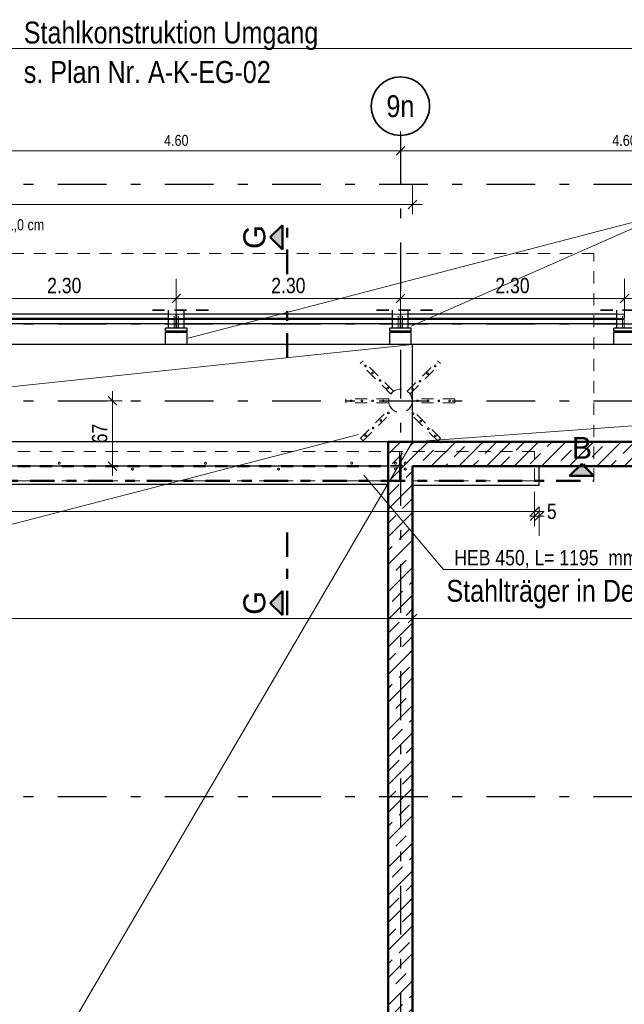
# Model space of a CAD drawing. Header units: millimetres. Extents: x 0 to 102, y -15 to 47.
# Tile 60 of 103: x 31.25 to 37.45, y 30.09 to 40.2. Entities that reach past the tile are written whole.
import ezdxf
from ezdxf.enums import TextEntityAlignment as Align

# ---------------------------------------------------------------- set-up
doc = ezdxf.new("R2010")
doc.units = ezdxf.units.MM
for name, pattern in [('DASHDOT', [1, 0.5, -0.25, 0, -0.25]), ('DASHDOTX2', [2, 1, -0.5, 0, -0.5]), ('HIDDEN', [0.375, 0.25, -0.125])]:
    doc.linetypes.add(name, pattern=pattern)
doc.layers.add('Achsen', color=7, linetype='Continuous', lineweight=20)
doc.layers.add('Schraffuren', color=7, linetype='Continuous', lineweight=20)
doc.styles.add('Arial', font='arial.ttf')
doc.styles.add('Arial Narrow', font='ARIALN.TTF')
doc.dimstyles.new('Arch_Strakon_dimstyle', dxfattribs={"dimtxt": 15.75, "dimasz": 1, "dimexe": 1.25, "dimexo": 0.0625, "dimgap": 1, "dimtad": 0, "dimzin": 12, "dimdsep": 46, "dimtxsty": 'Arial Narrow', "dimblk": 'Arrowhead_Tick', "dimsah": 1, "dimcen": 0, "dimse1": 1, "dimse2": 1, "dimclrd": 6, "dimclrt": 2, "dimazin": 0, "dimtfac": 1, "dimtdec": 4, "dimtmove": 0, "dimatfit": 3, "dimldrblk": 'NONE', "dimfxl": 1, "dimtvp": 1, "dimtolj": 1, "dimtzin": 0, "dimlwd": 13, "dimarcsym": 2})
pattern_1 = [(45, (0, 0), (-0.14142136, 0.14142136), [0.15, -0.1]), (45, (-0.07071, 0.07071), (-0.14142136, 0.14142136), [])]

# ---------------------------------------------------------------- blocks, each defined once
blk = doc.blocks.new('Arrowhead_Tick')
at = {"color": 0, "linetype": 'Continuous', "lineweight": -2}
for p, q in [((0, 20), (0, -10)), ((-1, 0), (0, 0)), ((10, 0), (0, 0))]:
    blk.add_line(p, q, dxfattribs=at)
at = {"color": 2, "linetype": 'Continuous', "lineweight": 35}
blk.add_line((4.4, 4.4), (-4.4, -4.4), dxfattribs=at)
blk = doc.blocks.new('*D26')
at = {"layer": 'Achsen', "color": 6, "linetype": 'Continuous', "lineweight": 13}
blk.add_line((30.566, 38.85), (35.146, 38.85), dxfattribs=at)
at = {"layer": 'Defpoints', "color": 0}
for p in [(30.556, 39.009), (35.156, 39.009), (35.156, 38.85)]:
    blk.add_point(p, dxfattribs=at)
at = {"layer": 'Achsen', "color": 6, "lineweight": 13, "xscale": 0.01, "yscale": 0.01, "zscale": 0.01}
blk.add_blockref('Arrowhead_Tick', (35.156, 38.85), dxfattribs=at)
at = {"layer": 'Achsen', "color": 6, "lineweight": 13, "xscale": 0.01, "yscale": 0.01, "zscale": 0.01, "rotation": 180}
blk.add_blockref('Arrowhead_Tick', (30.556, 38.85), dxfattribs=at)
at = {"layer": 'Achsen', "color": 3, "lineweight": 35, "insert": (32.856, 38.957), "char_height": 0.1125, "attachment_point": 5, "style": 'Arial Narrow'}
blk.add_mtext('\\A1;4.60', dxfattribs=at)
blk = doc.blocks.new('_None')
blk = doc.blocks.new('*D27')
at = {"layer": 'Achsen', "color": 6, "linetype": 'Continuous', "lineweight": 13}
blk.add_line((35.166, 38.85), (39.746, 38.85), dxfattribs=at)
at = {"layer": 'Defpoints', "color": 0}
for p in [(35.156, 39.009), (39.756, 39.009), (39.756, 38.85)]:
    blk.add_point(p, dxfattribs=at)
at = {"layer": 'Achsen', "color": 6, "lineweight": 13, "xscale": 0.01, "yscale": 0.01, "zscale": 0.01}
blk.add_blockref('Arrowhead_Tick', (39.756, 38.85), dxfattribs=at)
at = {"layer": 'Achsen', "color": 6, "lineweight": 13, "xscale": 0.01, "yscale": 0.01, "zscale": 0.01, "rotation": 180}
blk.add_blockref('Arrowhead_Tick', (35.156, 38.85), dxfattribs=at)
at = {"layer": 'Achsen', "color": 3, "lineweight": 35, "insert": (37.456, 38.957), "char_height": 0.1125, "attachment_point": 5, "style": 'Arial Narrow'}
blk.add_mtext('\\A1;4.60', dxfattribs=at)
blk = doc.blocks.new('*D76')
at = {"layer": 'Achsen', "color": 6, "linetype": 'Continuous', "lineweight": 13}
blk.add_line((26.09, 34.05), (35.271, 34.05), dxfattribs=at)
at = {"layer": 'Defpoints', "color": 0}
for p in [(35.281, 35.864), (35.281, 34.05), (26.08, 33.232)]:
    blk.add_point(p, dxfattribs=at)
at = {"layer": 'Achsen', "color": 6, "lineweight": 13, "xscale": 0.01, "yscale": 0.01, "zscale": 0.01}
blk.add_blockref('Arrowhead_Tick', (35.281, 34.05), dxfattribs=at)
at = {"layer": 'Achsen', "color": 6, "lineweight": 13, "xscale": 0.01, "yscale": 0.01, "zscale": 0.01, "rotation": 180}
blk.add_blockref('Arrowhead_Tick', (26.08, 34.05), dxfattribs=at)
at = {"layer": 'Achsen', "color": 2, "lineweight": 35, "insert": (30.68, 34.18), "char_height": 0.1575, "attachment_point": 5, "style": 'Arial Narrow'}
blk.add_mtext('\\A1;9.20', dxfattribs=at)
blk = doc.blocks.new('*D77')
at = {"layer": 'Achsen', "color": 6, "linetype": 'Continuous', "lineweight": 13}
blk.add_line((35.291, 34.05), (48.126, 34.05), dxfattribs=at)
at = {"layer": 'Defpoints', "color": 0}
for p in [(35.281, 35.864), (48.136, 35.614), (48.136, 34.05)]:
    blk.add_point(p, dxfattribs=at)
at = {"layer": 'Achsen', "color": 6, "lineweight": 13, "xscale": 0.01, "yscale": 0.01, "zscale": 0.01}
blk.add_blockref('Arrowhead_Tick', (48.136, 34.05), dxfattribs=at)
at = {"layer": 'Achsen', "color": 6, "lineweight": 13, "xscale": 0.01, "yscale": 0.01, "zscale": 0.01, "rotation": 180}
blk.add_blockref('Arrowhead_Tick', (35.281, 34.05), dxfattribs=at)
at = {"layer": 'Achsen', "color": 2, "lineweight": 35, "insert": (41.708, 34.18), "char_height": 0.1575, "attachment_point": 5, "style": 'Arial Narrow'}
blk.add_mtext('\\A1;12.85{\\A1;\\H.6x;\\S5;}', dxfattribs=at)
blk = doc.blocks.new('*D230')
at = {"layer": 'Achsen', "color": 6, "linetype": 'Continuous', "lineweight": 13}
blk.add_line((30.566, 37.336), (32.846, 37.336), dxfattribs=at)
at = {"layer": 'Defpoints', "color": 0}
for p in [(32.856, 37.336), (30.556, 36.984), (32.856, 36.984)]:
    blk.add_point(p, dxfattribs=at)
at = {"layer": 'Achsen', "color": 6, "lineweight": 13, "xscale": 0.01, "yscale": 0.01, "zscale": 0.01}
blk.add_blockref('Arrowhead_Tick', (32.856, 37.336), dxfattribs=at)
at = {"layer": 'Achsen', "color": 6, "lineweight": 13, "xscale": 0.01, "yscale": 0.01, "zscale": 0.01, "rotation": 180}
blk.add_blockref('Arrowhead_Tick', (30.556, 37.336), dxfattribs=at)
at = {"layer": 'Achsen', "color": 2, "lineweight": 35, "insert": (31.706, 37.467), "char_height": 0.1575, "attachment_point": 5, "style": 'Arial Narrow'}
blk.add_mtext('\\A1;2.30', dxfattribs=at)
blk = doc.blocks.new('*D231')
at = {"layer": 'Achsen', "color": 6, "linetype": 'Continuous', "lineweight": 13}
blk.add_line((32.866, 37.336), (35.146, 37.336), dxfattribs=at)
at = {"layer": 'Defpoints', "color": 0}
for p in [(35.156, 37.336), (32.856, 36.984), (35.156, 36.984)]:
    blk.add_point(p, dxfattribs=at)
at = {"layer": 'Achsen', "color": 6, "lineweight": 13, "xscale": 0.01, "yscale": 0.01, "zscale": 0.01}
blk.add_blockref('Arrowhead_Tick', (35.156, 37.336), dxfattribs=at)
at = {"layer": 'Achsen', "color": 6, "lineweight": 13, "xscale": 0.01, "yscale": 0.01, "zscale": 0.01, "rotation": 180}
blk.add_blockref('Arrowhead_Tick', (32.856, 37.336), dxfattribs=at)
at = {"layer": 'Achsen', "color": 2, "lineweight": 35, "insert": (34.006, 37.467), "char_height": 0.1575, "attachment_point": 5, "style": 'Arial Narrow'}
blk.add_mtext('\\A1;2.30', dxfattribs=at)
blk = doc.blocks.new('*D232')
at = {"layer": 'Achsen', "color": 6, "linetype": 'Continuous', "lineweight": 13}
blk.add_line((35.166, 37.336), (37.446, 37.336), dxfattribs=at)
at = {"layer": 'Defpoints', "color": 0}
for p in [(37.456, 37.336), (35.156, 36.984), (37.456, 36.984)]:
    blk.add_point(p, dxfattribs=at)
at = {"layer": 'Achsen', "color": 6, "lineweight": 13, "xscale": 0.01, "yscale": 0.01, "zscale": 0.01}
blk.add_blockref('Arrowhead_Tick', (37.456, 37.336), dxfattribs=at)
at = {"layer": 'Achsen', "color": 6, "lineweight": 13, "xscale": 0.01, "yscale": 0.01, "zscale": 0.01, "rotation": 180}
blk.add_blockref('Arrowhead_Tick', (35.156, 37.336), dxfattribs=at)
at = {"layer": 'Achsen', "color": 2, "lineweight": 35, "insert": (36.306, 37.467), "char_height": 0.1575, "attachment_point": 5, "style": 'Arial Narrow'}
blk.add_mtext('\\A1;2.30', dxfattribs=at)
blk = doc.blocks.new('*D233')
at = {"layer": 'Achsen', "color": 6, "linetype": 'Continuous', "lineweight": 13}
blk.add_line((37.466, 37.336), (39.746, 37.336), dxfattribs=at)
at = {"layer": 'Defpoints', "color": 0}
for p in [(39.756, 37.336), (37.456, 36.984), (39.756, 36.984)]:
    blk.add_point(p, dxfattribs=at)
at = {"layer": 'Achsen', "color": 6, "lineweight": 13, "xscale": 0.01, "yscale": 0.01, "zscale": 0.01}
blk.add_blockref('Arrowhead_Tick', (39.756, 37.336), dxfattribs=at)
at = {"layer": 'Achsen', "color": 6, "lineweight": 13, "xscale": 0.01, "yscale": 0.01, "zscale": 0.01, "rotation": 180}
blk.add_blockref('Arrowhead_Tick', (37.456, 37.336), dxfattribs=at)
at = {"layer": 'Achsen', "color": 2, "lineweight": 35, "insert": (38.606, 37.467), "char_height": 0.1575, "attachment_point": 5, "style": 'Arial Narrow'}
blk.add_mtext('\\A1;2.30', dxfattribs=at)
blk = doc.blocks.new('*D398')
at = {"layer": 'Achsen', "color": 6, "linetype": 'Continuous', "lineweight": 13}
blk.add_line((7.395, 39.9), (49.116, 39.9), dxfattribs=at)
at = {"layer": 'Defpoints', "color": 0}
for p in [(49.126, 39.9), (7.385, 36.864), (49.126, 36.865)]:
    blk.add_point(p, dxfattribs=at)
at = {"layer": 'Achsen', "color": 6, "lineweight": 13, "xscale": 0.01, "yscale": 0.01, "zscale": 0.01}
for p, rotation in [((49.126, 39.9), 360), ((7.385, 39.9), 180)]:
    blk.add_blockref('Arrowhead_Tick', p, dxfattribs=dict(at, rotation=rotation))
blk = doc.blocks.new('*D401')
at = {"layer": 'Achsen', "color": 6, "linetype": 'Continuous', "lineweight": 13}
blk.add_line((24.59, 35.15), (36.521, 35.15), dxfattribs=at)
at = {"layer": 'Defpoints', "color": 0}
for p in [(24.58, 35.464), (36.531, 35.464), (36.531, 35.15)]:
    blk.add_point(p, dxfattribs=at)
at = {"layer": 'Achsen', "color": 6, "lineweight": 13, "xscale": 0.01, "yscale": 0.01, "zscale": 0.01}
blk.add_blockref('Arrowhead_Tick', (36.531, 35.15), dxfattribs=at)
at = {"layer": 'Achsen', "color": 6, "lineweight": 13, "xscale": 0.01, "yscale": 0.01, "zscale": 0.01, "rotation": 180}
blk.add_blockref('Arrowhead_Tick', (24.58, 35.15), dxfattribs=at)
at = {"layer": 'Achsen', "color": 2, "lineweight": 35, "insert": (30.555, 35.28), "char_height": 0.1575, "attachment_point": 5, "style": 'Arial Narrow'}
blk.add_mtext('\\A1;11.95', dxfattribs=at)
blk = doc.blocks.new('*D402')
at = {"layer": 'Achsen', "color": 6, "linetype": 'Continuous', "lineweight": 13}
for p, q in [((36.521, 35.1), (36.511, 35.1)), ((36.531, 35.1), (36.581, 35.1)), ((36.591, 35.1), (36.601, 35.1))]:
    blk.add_line(p, q, dxfattribs=at)
at = {"layer": 'Defpoints', "color": 0}
for p in [(36.531, 35.464), (36.581, 35.414), (36.581, 35.1)]:
    blk.add_point(p, dxfattribs=at)
at = {"layer": 'Achsen', "color": 6, "lineweight": 13, "xscale": 0.01, "yscale": 0.01, "zscale": 0.01}
blk.add_blockref('Arrowhead_Tick', (36.531, 35.1), dxfattribs=at)
at = {"layer": 'Achsen', "color": 6, "lineweight": 13, "xscale": 0.01, "yscale": 0.01, "zscale": 0.01, "rotation": 180}
blk.add_blockref('Arrowhead_Tick', (36.581, 35.1), dxfattribs=at)
at = {"layer": 'Achsen', "color": 2, "lineweight": 35, "insert": (36.709, 35.15), "char_height": 0.1575, "attachment_point": 5, "style": 'Arial Narrow'}
blk.add_mtext('\\A1;5', dxfattribs=at)
blk = doc.blocks.new('*D439')
at = {"color": 6, "linetype": 'Continuous', "lineweight": 13}
blk.add_line((32.2, 35.624), (32.2, 36.274), dxfattribs=at)
at = {"layer": 'Defpoints', "color": 0}
for p in [(32.2, 36.284), (50.914, 36.284), (48.136, 35.614)]:
    blk.add_point(p, dxfattribs=at)
at = {"color": 6, "lineweight": 13, "xscale": 0.01, "yscale": 0.01, "zscale": 0.01}
for p, rotation in [((32.2, 36.284), 90), ((32.2, 35.614), 270)]:
    blk.add_blockref('Arrowhead_Tick', p, dxfattribs=dict(at, rotation=rotation))
at = {"color": 2, "lineweight": 35, "insert": (32.07, 35.949), "char_height": 0.1575, "attachment_point": 5, "rotation": 90, "style": 'Arial Narrow'}
blk.add_mtext('\\A1;67', dxfattribs=at)
blk = doc.blocks.new('*D749')
at = {"layer": 'Achsen', "color": 6, "linetype": 'Continuous', "lineweight": 13}
blk.add_line((25.84, 38.3), (35.271, 38.3), dxfattribs=at)
at = {"layer": 'Defpoints', "color": 0}
for p in [(35.281, 38.3), (25.83, 36.864), (35.281, 36.864)]:
    blk.add_point(p, dxfattribs=at)
at = {"layer": 'Achsen', "color": 6, "lineweight": 13, "xscale": 0.01, "yscale": 0.01, "zscale": 0.01, "rotation": 180}
blk.add_blockref('Arrowhead_Tick', (25.83, 38.3), dxfattribs=at)
at = {"layer": 'Achsen', "color": 6, "lineweight": 13, "xscale": 0.01, "yscale": 0.01, "zscale": 0.01}
blk.add_blockref('Arrowhead_Tick', (35.281, 38.3), dxfattribs=at)
at = {"layer": 'Achsen', "color": 2, "lineweight": 35, "insert": (30.555, 38.43), "char_height": 0.1575, "attachment_point": 5, "style": 'Arial Narrow'}
blk.add_mtext('\\A1;9.45', dxfattribs=at)

msp = doc.modelspace()

# ---------------------------------------------------------------- hatches: boundary and pattern name
at = {"lineweight": 13, "true_color": 0x0000ff}
for points in [[(33.819472, 37.9635059), (33.944472, 37.8385059), (33.944472, 38.0885059)], [(37.017332, 35.6394708), (36.892332, 35.5144708), (37.142332, 35.5144708)], [(33.819472, 34.2094089), (33.944472, 34.0844089), (33.944472, 34.3344089)]]:
    msp.add_hatch(color=5, dxfattribs=at).paths.add_polyline_path(points)
at = {"layer": 'Schraffuren', "lineweight": 13}
h = msp.add_hatch(dxfattribs=at)
h.set_pattern_fill('bB', color=6, scale=0.01, angle=45, style=0, pattern_type=2)
h.set_pattern_definition(pattern_1)
h.paths.add_polyline_path([(35.2806918, 35.8644708), (35.2806918, 19.7044708), (35.0306918, 19.7044708), (35.0306918, 35.8644743)])
h = msp.add_hatch(dxfattribs=at)
h.set_pattern_fill('bB', color=6, scale=0.01, angle=45, style=0, pattern_type=2)
h.set_pattern_definition(pattern_1)
h.paths.add_polyline_path([(36.5806918, 35.8644748), (36.5806918, 35.6144708), (35.2806918, 35.6144708), (35.2806918, 35.8644708)])
h = msp.add_hatch(dxfattribs=at)
h.set_pattern_fill('bB', color=6, scale=0.01, angle=45, style=0, pattern_type=2)
h.set_pattern_definition(pattern_1)
h.paths.add_polyline_path([(48.1356918, 35.6144708), (36.5806918, 35.6144708), (36.5806918, 35.8644748), (48.1356918, 35.8644708)])

# ---------------------------------------------------------------- linework, layer by layer
at = {"color": 4, "linetype": 'Continuous', "lineweight": 50}
for p, q in [((33.944472, 38.0885059), (33.819472, 37.9635059)), ((33.944472, 37.8385059), (33.944472, 38.0885059)), ((33.819472, 37.9635059), (33.944472, 37.8385059)), ((35.0306853, 22.1544708), (35.0306853, 35.8644708)), ((35.2806918, 35.8644743), (35.0306918, 35.8644743)), ((36.5806918, 35.8644748), (35.2806918, 35.8644743)), ((48.1356918, 35.8644792), (36.5806918, 35.8644748)), ((36.5806918, 35.6144708), (35.2806918, 35.6144708)), ((35.2806918, 23.7544768), (35.2806918, 35.6144708)), ((48.1356918, 35.6144708), (36.5806918, 35.6144708)), ((37.017332, 35.6394708), (36.892332, 35.5144708)), ((37.142332, 35.5144708), (37.017332, 35.6394708)), ((36.892332, 35.5144708), (37.142332, 35.5144708)), ((33.944472, 34.3344089), (33.819472, 34.2094089)), ((33.944472, 34.0844089), (33.944472, 34.3344089)), ((33.819472, 34.2094089), (33.944472, 34.0844089))]:
    msp.add_line(p, q, dxfattribs=at)
at = {"color": 4, "linetype": 'DASHDOT', "lineweight": 50, "ltscale": 0.5}
for p, q in [((33.994472, 37.5862144), (33.994472, 38.0885059)), ((33.994472, 36.7300062), (33.994472, 37.2462806)), ((24.154992, 35.4644708), (37.142332, 35.4644708)), ((33.994472, 34.0844089), (33.994472, 34.9679242))]:
    msp.add_line(p, q, dxfattribs=at)
at = {"color": 9, "linetype": 'HIDDEN', "lineweight": 0, "ltscale": 0.5}
for p, q in [((37.142332, 37.7982244), (24.154992, 37.7982244)), ((37.142332, 35.4644708), (37.142332, 37.7982244))]:
    msp.add_line(p, q, dxfattribs=at)
at = {"color": 2, "linetype": 'HIDDEN', "lineweight": 35, "ltscale": 0.5}
for p, q in [((33.1861058, 37.2141182), (32.5261058, 37.2141182)), ((35.4857406, 37.2141182), (34.8257406, 37.2141182)), ((37.7857424, 37.2141182), (37.1257424, 37.2141182))]:
    msp.add_line(p, q, dxfattribs=at)
at = {"color": 6, "linetype": 'HIDDEN', "lineweight": 13, "ltscale": 0.5}
for p, q in [((32.8343558, 37.0294743), (32.8343558, 37.2141182)), ((32.8523558, 37.0294743), (32.8523558, 37.2141182)), ((32.8598558, 37.0294743), (32.8598558, 37.2141182)), ((32.8778558, 37.0294743), (32.8778558, 37.2141182)), ((35.1339906, 37.0294743), (35.1339906, 37.2141182)), ((35.1519906, 37.0294743), (35.1519906, 37.2141182)), ((35.1594906, 37.0294743), (35.1594906, 37.2141182)), ((35.1774906, 37.0294743), (35.1774906, 37.2141182)), ((37.4339924, 37.0294743), (37.4339924, 37.2141182)), ((37.4519924, 37.0294743), (37.4519924, 37.2141182)), ((32.8525558, 37.1744743), (32.7761058, 37.1744743)), ((32.8525558, 37.1300914), (32.7761058, 37.130091)), ((32.8525558, 37.1189743), (32.7761058, 37.1189743)), ((32.8525558, 37.1299743), (32.8525558, 37.1744743)), ((32.8525558, 37.1189743), (32.8525558, 37.1299743)), ((32.8525558, 37.0744743), (32.8525558, 37.1189743)), ((32.9361058, 37.1744743), (32.859654, 37.1744743)), ((32.859654, 37.1299743), (32.859654, 37.1744743)), ((32.9361058, 37.1300917), (32.859654, 37.1300914)), ((32.859654, 37.1189743), (32.859654, 37.1299743)), ((32.9361058, 37.1189743), (32.859654, 37.1189743)), ((32.859654, 37.0744743), (32.859654, 37.1189743)), ((35.152554, 37.1744743), (35.0757406, 37.1744743)), ((35.152554, 37.1301021), (35.0757406, 37.1301018)), ((35.152554, 37.1189743), (35.0757406, 37.1189743)), ((35.152554, 37.1299743), (35.152554, 37.1744743)), ((35.152554, 37.1189743), (35.152554, 37.1299743)), ((35.152554, 37.0744743), (35.152554, 37.1189743)), ((35.2357406, 37.1744743), (35.1596558, 37.1744743)), ((35.1596558, 37.1299743), (35.1596558, 37.1744743)), ((35.2357406, 37.1301025), (35.1596558, 37.1301022)), ((35.1596558, 37.1189743), (35.1596558, 37.1299743)), ((35.2357406, 37.1189743), (35.1596558, 37.1189743)), ((35.1596558, 37.0744743), (35.1596558, 37.1189743)), ((37.4525558, 37.1744743), (37.3757424, 37.1744743)), ((37.4525558, 37.1301129), (37.3757424, 37.1301126)), ((37.4525558, 37.1189743), (37.3757424, 37.1189743)), ((37.4525558, 37.1299743), (37.4525558, 37.1744743)), ((37.4525558, 37.1189743), (37.4525558, 37.1299743)), ((37.4525558, 37.0744743), (37.4525558, 37.1189743)), ((32.8525558, 37.0744743), (32.7761058, 37.0744743)), ((32.9361058, 37.0744743), (32.859654, 37.0744743)), ((35.152554, 37.0744743), (35.0757406, 37.0744743)), ((35.2357406, 37.0744743), (35.1596558, 37.0744743)), ((37.4525558, 37.0744743), (37.3757424, 37.0744743)), ((34.7442044, 36.6677229), (34.7724887, 36.6960071)), ((34.9280522, 36.5404436), (34.7724887, 36.6960071)), ((35.3820148, 36.5390294), (35.5375783, 36.6945929)), ((35.5658625, 36.6663087), (35.5375783, 36.6945929)), ((34.8997679, 36.5121594), (34.7442044, 36.6677229)), ((35.410299, 36.5107452), (35.5658625, 36.6663087)), ((35.0553314, 36.3565959), (34.8997679, 36.5121594)), ((35.0836157, 36.3848802), (34.9280522, 36.5404436)), ((35.2264513, 36.3834659), (35.3820148, 36.5390294)), ((35.2547355, 36.3551817), (35.410299, 36.5107452)), ((35.0553314, 36.3565959), (35.0836157, 36.3848802)), ((35.2547355, 36.3551817), (35.2264513, 36.3834659)), ((34.8157406, 36.304471), (34.5957406, 36.304471)), ((34.5957406, 36.264471), (34.5957406, 36.304471)), ((35.0357406, 36.304471), (34.8157406, 36.304471)), ((35.0357406, 36.264471), (35.0357406, 36.304471)), ((35.4957406, 36.304471), (35.2757406, 36.304471)), ((35.2757406, 36.264471), (35.2757406, 36.304471)), ((35.7157406, 36.304471), (35.4957406, 36.304471)), ((35.7157406, 36.264471), (35.7157406, 36.304471)), ((34.8157406, 36.264471), (34.5957406, 36.264471)), ((35.0357406, 36.264471), (34.8157406, 36.264471)), ((34.9011822, 36.0581968), (35.0567456, 36.2137603)), ((34.9294664, 36.0299125), (35.0850299, 36.185476)), ((35.0850299, 36.185476), (35.0567456, 36.2137603)), ((35.2278655, 36.1840618), (35.2561498, 36.2123461)), ((35.383429, 36.0284983), (35.2278655, 36.1840618)), ((35.4117133, 36.0567826), (35.2561498, 36.2123461)), ((35.4957406, 36.264471), (35.2757406, 36.264471)), ((35.7157406, 36.264471), (35.4957406, 36.264471)), ((34.7456187, 35.9026333), (34.9011822, 36.0581968)), ((34.7739029, 35.8743491), (34.9294664, 36.0299125)), ((35.5389925, 35.8729348), (35.383429, 36.0284983)), ((35.5672767, 35.9012191), (35.4117133, 36.0567826)), ((34.7739029, 35.8743491), (34.7456187, 35.9026333)), ((35.5389925, 35.8729348), (35.5672767, 35.9012191)), ((36.5306896, 35.7644708), (24.5802999, 35.7644708)), ((35.1478133, 35.6514708), (35.1478133, 35.7644708)), ((35.1628133, 35.6514708), (35.1628133, 35.7644708)), ((36.5306896, 35.4644708), (36.5306896, 35.7644708)), ((36.5306896, 35.6214708), (24.5802999, 35.6214708)), ((36.5306896, 35.6074708), (24.5802999, 35.6074708)), ((35.1628133, 35.6514708), (35.1478133, 35.6514708)), ((35.1478133, 35.6214708), (35.1478133, 35.6514708)), ((35.1478133, 35.5774708), (35.1478133, 35.6074708)), ((35.1628133, 35.5774708), (35.1478133, 35.5774708)), ((35.1478133, 35.4644708), (35.1478133, 35.5774708)), ((35.1628133, 35.6214708), (35.1628133, 35.6514708)), ((35.1628133, 35.5774708), (35.1628133, 35.6074708)), ((35.1628133, 35.4644708), (35.1628133, 35.5774708)), ((36.5306896, 35.4644708), (24.5802999, 35.4644708))]:
    msp.add_line(p, q, dxfattribs=at)
for centre, radius in [((34.7972375, 36.6429741), 0.008), ((35.5128295, 36.6415599), 0.008), ((34.8693623, 36.5708492), 0.008), ((34.9471441, 36.4930675), 0.008), ((35.357266, 36.4859964), 0.008), ((35.4350478, 36.5637782), 0.008), ((35.0249258, 36.4152857), 0.008), ((35.1557406, 36.284471), 0.12), ((35.2794843, 36.4082147), 0.008), ((34.6507406, 36.284471), 0.008), ((34.7607406, 36.284471), 0.008), ((34.8707406, 36.284471), 0.008), ((34.9807406, 36.284471), 0.008), ((35.3307406, 36.284471), 0.008), ((35.4407406, 36.284471), 0.008), ((35.5507406, 36.284471), 0.008), ((35.6607406, 36.284471), 0.008), ((34.9542152, 36.0829456), 0.008), ((35.0319969, 36.1607273), 0.008), ((35.2865553, 36.1536562), 0.008), ((35.3643371, 36.0758745), 0.008), ((34.8764334, 36.0051638), 0.008), ((35.4421188, 35.9980927), 0.008), ((34.7986517, 35.9273821), 0.008), ((35.5142437, 35.9259679), 0.008), ((31.6552999, 35.6444708), 0.01), ((32.4052999, 35.5844708), 0.01), ((33.1552999, 35.6444708), 0.01), ((33.9052999, 35.5844708), 0.01), ((34.6552999, 35.6444708), 0.01), ((35.1053133, 35.6444708), 0.01), ((35.1053133, 35.5844708), 0.01), ((35.2053133, 35.6444708), 0.01), ((35.2053133, 35.5844708), 0.01)]:
    msp.add_circle(centre, radius, dxfattribs=at)
at = {"layer": 'Achsen', "color": 3, "linetype": 'DASHDOTX2', "lineweight": 25, "ltscale": 0.5}
for p, q in [((35.1556957, 39.0086435), (35.1556957, 11.9806051)), ((5.2386957, 38.509471), (50.913591, 38.509471)), ((5.2386957, 37.074471), (50.913591, 37.074471)), ((5.2386957, 36.284471), (50.913591, 36.284471)), ((5.2386957, 32.224471), (50.913591, 32.224471))]:
    msp.add_line(p, q, dxfattribs=at)
at = {"layer": 'Achsen', "color": 5, "linetype": 'Continuous', "lineweight": 18}
for p, q in [((37.8815191, 38.2068567), (32.977521, 36.9275824)), ((37.8815191, 38.2068567), (35.2645127, 37.0512954)), ((25.8302999, 35.8644708), (35.2806918, 36.8644743)), ((35.2806918, 35.8644743), (49.1260463, 36.8644737)), ((29.9568616, 34.702465), (34.7268931, 35.9403708)), ((25.8302985, 19.7044708), (35.2806918, 35.8644708)), ((35.5986199, 34.5546819), (34.7821466, 35.523379)), ((39.5841168, 34.5546819), (35.5986199, 34.5546819))]:
    msp.add_line(p, q, dxfattribs=at)
at = {"layer": 'Achsen', "color": 3, "linetype": 'Continuous', "lineweight": 25}
for p, q in [((32.7761058, 37.0294743), (32.7761058, 37.2141182)), ((32.9361058, 37.0294743), (32.9361058, 37.2141182)), ((35.0757406, 37.0294743), (35.0757406, 37.2141182)), ((35.2357406, 37.0294743), (35.2357406, 37.2141182)), ((37.3757424, 37.0294743), (37.3757424, 37.2141182)), ((32.7761058, 37.1744743), (30.6360962, 37.1744743)), ((32.7761058, 37.130091), (30.6360962, 37.130081)), ((32.7761058, 37.1189743), (30.6360962, 37.1189743)), ((35.0757406, 37.1744743), (32.9361058, 37.1744743)), ((35.0757406, 37.1301018), (32.9361058, 37.1300917)), ((35.0757406, 37.1189743), (32.9361058, 37.1189743)), ((37.3757424, 37.1744743), (35.2357406, 37.1744743)), ((37.3757424, 37.1301126), (35.2357406, 37.1301025)), ((37.3757424, 37.1189743), (35.2357406, 37.1189743)), ((32.7761058, 37.0744743), (30.6360962, 37.0744743)), ((32.7761058, 37.0294743), (32.7457424, 37.0294743)), ((32.7457424, 36.9994743), (32.7457424, 37.0294743)), ((32.9657424, 36.9996442), (32.7457424, 36.9996425)), ((32.9361058, 37.0294743), (32.7761058, 37.0294743)), ((35.0757406, 37.0744743), (32.9361058, 37.0744743)), ((32.9657424, 37.0294743), (32.9361058, 37.0294743)), ((32.9657424, 36.9994743), (32.9657424, 37.0294743)), ((35.0757406, 37.0294743), (35.0457406, 37.0294743)), ((35.0457406, 36.9994743), (35.0457406, 37.0294743)), ((35.2657406, 36.9996611), (35.0457406, 36.9996595)), ((35.2357406, 37.0294743), (35.0757406, 37.0294743)), ((37.3757424, 37.0744743), (35.2357406, 37.0744743)), ((35.2657406, 37.0294743), (35.2357406, 37.0294743)), ((35.2657406, 36.9994743), (35.2657406, 37.0294743)), ((37.3757424, 37.0294743), (37.3457424, 37.0294743)), ((37.3457424, 36.9994743), (37.3457424, 37.0294743)), ((37.5657424, 36.999678), (37.3457424, 36.9996764)), ((37.5357424, 37.0294743), (37.3757424, 37.0294743)), ((32.9657424, 36.9844743), (32.7457424, 36.9844743)), ((32.7457424, 36.8644743), (32.7457424, 36.9844743)), ((32.9657424, 36.8644743), (32.9657424, 36.9844743)), ((35.2657406, 36.9844743), (35.0457406, 36.9844743)), ((35.0457406, 36.8644743), (35.0457406, 36.9844743)), ((35.2657406, 36.8644743), (35.2657406, 36.9844743)), ((37.5657424, 36.9844743), (37.3457424, 36.9844743)), ((37.3457424, 36.8644743), (37.3457424, 36.9844743)), ((35.2806918, 36.8644737), (25.8302999, 36.8644737)), ((35.2806918, 35.8644708), (35.2806918, 36.8644743)), ((48.5060463, 36.8644737), (35.2806918, 36.8644737)), ((35.0306918, 35.8644743), (26.0802999, 35.8644708)), ((35.0306918, 35.6144708), (26.0802999, 35.6144708)), ((36.5806896, 35.4144708), (36.5806896, 35.6144708)), ((35.0306918, 35.4244708), (26.0802999, 35.4244708)), ((36.5806896, 35.4144708), (35.2806918, 35.4144708))]:
    msp.add_line(p, q, dxfattribs=at)
at = {"layer": 'Achsen', "color": 2, "linetype": 'Continuous', "lineweight": 35}
msp.add_circle((35.1556957, 39.3086435), 0.3, dxfattribs=at)
at = {"layer": 'Achsen', "color": 9, "linetype": 'Continuous', "lineweight": 0}
for centre in [(32.8557424, 36.9844743), (35.1557406, 36.9844743)]:
    msp.add_circle(centre, 0.00111, dxfattribs=at)

# ---------------------------------------------------------------- texts
at = {"color": 4, "lineweight": 50, "style": 'Arial'}
for p in [(33.769472, 37.8431309), (33.769472, 34.0890339)]:
    msp.add_text('G', height=0.225, rotation=90, dxfattribs=at).set_placement(p)
msp.add_text('B', height=0.225, dxfattribs=at).set_placement((36.913832, 35.6894708))
at = {"layer": 'Achsen', "color": 4, "lineweight": 50, "style": 'Arial Narrow'}
for s, p in [('Stahlkonstruktion Umgang', (31.2904256, 39.9520734)), ('s. Plan Nr. A-K-EG-02', (31.2904256, 39.5470734)), ('Stahlträger in Decke s. Plan NR. A-K-EG-01', (35.6283109, 34.2221014))]:
    msp.add_text(s, height=0.225, dxfattribs=at).set_placement(p)
msp.add_text('9n', height=0.225, dxfattribs=at).set_placement((35.1556957, 39.3086435), align=Align.MIDDLE_CENTER)
at = {"layer": 'Achsen', "color": 3, "lineweight": 25, "style": 'Arial Narrow'}
msp.add_text('Absenkung UK Decke um 1,0 cm', height=0.1125, dxfattribs=at).set_placement((29.602232, 38.0354457))
at = {"layer": 'Achsen', "color": 2, "lineweight": 35, "style": 'Arial Narrow'}
msp.add_text('HEB 450, L= 1195  mm mit  20 mm Promatect H', height=0.1575, dxfattribs=at).set_placement((35.7093281, 34.5961975))

# ---------------------------------------------------------------- dimensions: what is measured, and where the dimension line sits
at = {"lineweight": 35}
dim = msp.add_linear_dim(base=(32.2, 36.284471), p1=(48.1356918, 35.6144708), p2=(50.913591, 36.284471), angle=90, text='67', dimstyle='Arch_Strakon_dimstyle', override={"dimscale": 0.01, "dimtxt": 15.75, "dimasz": 1, "dimgap": 5, "dimtad": 1, "dimjust": 0, "dimtih": 0, "dimtoh": 0, "dimdec": 5, "dimdsep": 46, "dimtxsty": 'Arial Narrow', "dimclrd": 6, "dimclrt": 2, "dimtix": 1, "dimtofl": 255, "dimtmove": 0, "dimatfit": 2, "dimfxl": 0, "dimfxlon": 0, "dimtvp": 31.746032, "dimlwd": 13}, dxfattribs=at)
dim.commit()
dim.dimension.update_dxf_attribs({"geometry": '*D439', "text_midpoint": (32.2, 35.9494709), "dimtype": 160})
at = {"layer": 'Achsen', "lineweight": 35}
for base, p1, p2, text, override, picture, middle in [((49.1258963, 39.9), (7.3851485, 36.8643243), (49.1258963, 36.8646244), ' ', {"dimscale": 0.01, "dimtxt": 15, "dimasz": 1, "dimgap": 5, "dimtad": 1, "dimjust": 0, "dimtih": 0, "dimtoh": 0, "dimdec": 5, "dimdsep": 46, "dimtxsty": 'Arial Narrow', "dimclrd": 6, "dimclrt": 2, "dimtix": 1, "dimtofl": 255, "dimtmove": 0, "dimatfit": 2, "dimfxl": 0, "dimfxlon": 0, "dimtvp": 33.333333, "dimlwd": 13}, '*D398', (28.2555224, 39.9)), ((35.1556957, 38.85), (30.5556957, 39.0086435), (35.1556957, 39.0086435), '4.60', {"dimscale": 0.01, "dimtxt": 11.25, "dimasz": 1, "dimgap": 5, "dimtad": 1, "dimjust": 0, "dimtih": 0, "dimtoh": 0, "dimdec": 5, "dimdsep": 46, "dimtxsty": 'Arial Narrow', "dimclrd": 6, "dimclrt": 3, "dimtix": 1, "dimtofl": 255, "dimtmove": 0, "dimatfit": 2, "dimfxl": 0, "dimfxlon": 0, "dimtvp": 44.444444, "dimlwd": 13}, '*D26', (32.8556957, 38.85)), ((39.7556957, 38.85), (35.1556957, 39.0086435), (39.7556957, 39.0086435), '4.60', {"dimscale": 0.01, "dimtxt": 11.25, "dimasz": 1, "dimgap": 5, "dimtad": 1, "dimjust": 0, "dimtih": 0, "dimtoh": 0, "dimdec": 5, "dimdsep": 46, "dimtxsty": 'Arial Narrow', "dimclrd": 6, "dimclrt": 3, "dimtix": 1, "dimtofl": 255, "dimtmove": 0, "dimatfit": 2, "dimfxl": 0, "dimfxlon": 0, "dimtvp": 44.444444, "dimlwd": 13}, '*D27', (37.4556957, 38.85)), ((35.2806918, 38.3), (25.8302999, 36.8644737), (35.2806918, 36.8644737), '9.45', {"dimscale": 0.01, "dimtxt": 15.75, "dimasz": 1, "dimgap": 5, "dimtad": 1, "dimjust": 0, "dimtih": 0, "dimtoh": 0, "dimdec": 5, "dimdsep": 46, "dimtxsty": 'Arial Narrow', "dimclrd": 6, "dimclrt": 2, "dimtix": 1, "dimtofl": 255, "dimtmove": 0, "dimatfit": 2, "dimfxl": 0, "dimfxlon": 0, "dimtvp": 31.746032, "dimlwd": 13}, '*D749', (30.5554959, 38.3)), ((32.8557424, 37.3364366), (30.5557328, 36.9844743), (32.8557424, 36.9844743), '2.30', {"dimscale": 0.01, "dimtxt": 15.75, "dimasz": 1, "dimgap": 5, "dimtad": 1, "dimjust": 0, "dimtih": 0, "dimtoh": 0, "dimdec": 5, "dimdsep": 46, "dimtxsty": 'Arial Narrow', "dimclrd": 6, "dimclrt": 2, "dimtix": 1, "dimtofl": 255, "dimtmove": 0, "dimatfit": 2, "dimfxl": 0, "dimfxlon": 0, "dimtvp": 31.746032, "dimlwd": 13}, '*D230', (31.7057376, 37.3364366)), ((35.1557406, 37.3364366), (32.8557424, 36.9844743), (35.1557406, 36.9844743), '2.30', {"dimscale": 0.01, "dimtxt": 15.75, "dimasz": 1, "dimgap": 5, "dimtad": 1, "dimjust": 0, "dimtih": 0, "dimtoh": 0, "dimdec": 5, "dimdsep": 46, "dimtxsty": 'Arial Narrow', "dimclrd": 6, "dimclrt": 2, "dimtix": 1, "dimtofl": 255, "dimtmove": 0, "dimatfit": 2, "dimfxl": 0, "dimfxlon": 0, "dimtvp": 31.746032, "dimlwd": 13}, '*D231', (34.0057415, 37.3364366)), ((37.4557424, 37.3364366), (35.1557406, 36.9844743), (37.4557424, 36.9844743), '2.30', {"dimscale": 0.01, "dimtxt": 15.75, "dimasz": 1, "dimgap": 5, "dimtad": 1, "dimjust": 0, "dimtih": 0, "dimtoh": 0, "dimdec": 5, "dimdsep": 46, "dimtxsty": 'Arial Narrow', "dimclrd": 6, "dimclrt": 2, "dimtix": 1, "dimtofl": 255, "dimtmove": 0, "dimatfit": 2, "dimfxl": 0, "dimfxlon": 0, "dimtvp": 31.746032, "dimlwd": 13}, '*D232', (36.3057415, 37.3364366)), ((39.7557462, 37.3364366), (37.4557424, 36.9844743), (39.7557462, 36.9844743), '2.30', {"dimscale": 0.01, "dimtxt": 15.75, "dimasz": 1, "dimgap": 5, "dimtad": 1, "dimjust": 0, "dimtih": 0, "dimtoh": 0, "dimdec": 5, "dimdsep": 46, "dimtxsty": 'Arial Narrow', "dimclrd": 6, "dimclrt": 2, "dimtix": 1, "dimtofl": 255, "dimtmove": 0, "dimatfit": 2, "dimfxl": 0, "dimfxlon": 0, "dimtvp": 31.746032, "dimlwd": 13}, '*D233', (38.6057443, 37.3364366)), ((35.2806918, 34.05), (26.0802999, 33.2317676), (35.2806918, 35.8644743), '9.20', {"dimscale": 0.01, "dimtxt": 15.75, "dimasz": 1, "dimgap": 5, "dimtad": 1, "dimjust": 0, "dimtih": 0, "dimtoh": 0, "dimdec": 5, "dimdsep": 46, "dimtxsty": 'Arial Narrow', "dimclrd": 6, "dimclrt": 2, "dimtix": 1, "dimtofl": 255, "dimtmove": 0, "dimatfit": 2, "dimfxl": 0, "dimfxlon": 0, "dimtvp": 31.746032, "dimlwd": 13}, '*D76', (30.6804959, 34.05)), ((48.1356918, 34.05), (35.2806918, 35.8644743), (48.1356918, 35.6144708), '12.85{\\A1;\\H.6x;\\S5;}', {"dimscale": 0.01, "dimtxt": 15.75, "dimasz": 1, "dimgap": 5, "dimtad": 1, "dimjust": 0, "dimtih": 0, "dimtoh": 0, "dimdec": 5, "dimdsep": 46, "dimtxsty": 'Arial Narrow', "dimclrd": 6, "dimclrt": 2, "dimtix": 1, "dimtofl": 255, "dimtmove": 0, "dimatfit": 2, "dimfxl": 0, "dimfxlon": 0, "dimtvp": 31.746032, "dimlwd": 13}, '*D77', (41.7081918, 34.05)), ((36.5306896, 35.15), (24.5802999, 35.4644708), (36.5306896, 35.4644708), '11.95', {"dimscale": 0.01, "dimtxt": 15.75, "dimasz": 1, "dimgap": 5, "dimtad": 1, "dimjust": 0, "dimtih": 0, "dimtoh": 0, "dimdec": 5, "dimdsep": 46, "dimtxsty": 'Arial Narrow', "dimclrd": 6, "dimclrt": 2, "dimtix": 1, "dimtofl": 255, "dimtmove": 0, "dimatfit": 2, "dimfxl": 0, "dimfxlon": 0, "dimtvp": 31.746032, "dimlwd": 13}, '*D401', (30.5554947, 35.15)), ((36.5806896, 35.1), (36.5306896, 35.4644708), (36.5806896, 35.4144708), '5', {"dimscale": 0.01, "dimtxt": 15.75, "dimasz": 1, "dimgap": 5, "dimtad": 1, "dimjust": 4, "dimtih": 0, "dimtoh": 0, "dimdec": 5, "dimdsep": 46, "dimtxsty": 'Arial Narrow', "dimclrd": 6, "dimclrt": 2, "dimtix": 0, "dimtofl": 255, "dimtmove": 2, "dimatfit": 2, "dimfxl": 0, "dimfxlon": 0, "dimtvp": 31.746032, "dimlwd": 13}, '*D402', (36.7090521, 35.15))]:
    dim = msp.add_linear_dim(base=base, p1=p1, p2=p2, text=text, dimstyle='Arch_Strakon_dimstyle', override=override, dxfattribs=at)
    dim.commit()
    dim.dimension.update_dxf_attribs({"geometry": picture, "text_midpoint": middle, "dimtype": 160})

doc.saveas('drawing.dxf')
